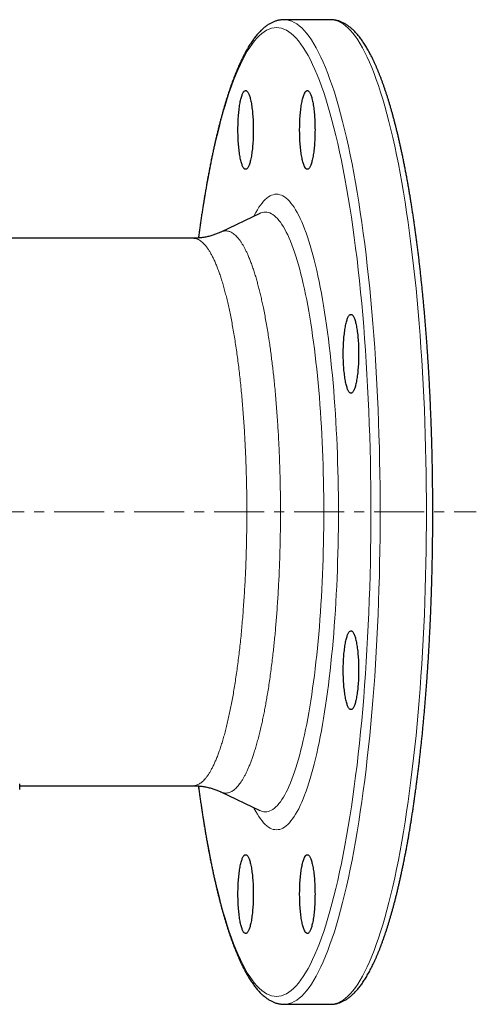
# Model space of a CAD drawing. Header units: millimetres. Extents: x 121 to 730, y 14 to 565.
# Tile 2 of 4: x 274 to 390, y 14 to 264. Entities that reach past the tile are written whole.
import ezdxf

# ---------------------------------------------------------------- set-up
doc = ezdxf.new("R2010")
doc.units = ezdxf.units.MM
doc.linetypes.add('CENTERX2', pattern=[20.32, 12.7, -2.54, 2.54, -2.54])
doc.layers.add('FORMAT', color=7, linetype='Continuous')

msp = doc.modelspace()

# ---------------------------------------------------------------- linework, layer by layer
at = {"color": 7, "linetype": 'Continuous', "lineweight": 25}
for p, q in [((353.34, 263.55), (341.57, 263.55)), ((335.4, 214.37), (325.43, 209.62)), ((318.43, 208.05), (178.96, 208.05)), ((318.43, 208.05), (318.43, 208.05)), ((325.43, 209.61), (325.43, 209.61)), ((274.33, 68.05), (274.33, 69.56)), ((274.33, 69.05), (318.43, 69.05)), ((325.43, 67.48), (335.4, 62.72)), ((341.57, 13.55), (353.34, 13.55))]:
    msp.add_line(p, q, dxfattribs=at)
at = {"color": 8, "linetype": 'Continuous', "lineweight": 18, "flags": 128}
for points in [[(341.57, 263.55), (342.21, 263.51), (342.84, 263.38), (343.48, 263.16), (344.12, 262.86), (344.75, 262.48), (345.38, 262.01), (346.01, 261.46), (346.64, 260.82), (347.26, 260.09), (347.88, 259.29), (348.49, 258.4), (349.1, 257.43), (349.71, 256.38), (350.31, 255.25), (350.9, 254.03), (351.49, 252.74), (352.07, 251.37), (352.64, 249.92), (353.2, 248.4), (353.76, 246.8), (354.31, 245.13), (354.85, 243.38), (355.38, 241.56), (355.9, 239.68), (356.41, 237.72), (356.91, 235.69), (357.41, 233.6), (357.89, 231.44), (358.35, 229.22), (358.81, 226.94), (359.26, 224.59), (359.69, 222.19), (360.11, 219.73), (360.52, 217.21), (360.91, 214.64), (361.3, 212.02), (361.66, 209.35), (362.02, 206.63), (362.36, 203.86), (362.69, 201.05), (363, 198.19), (363.3, 195.3), (363.58, 192.36), (363.85, 189.39), (364.1, 186.38), (364.33, 183.34), (364.56, 180.27), (364.76, 177.18), (364.95, 174.05), (365.12, 170.9), (365.28, 167.73), (365.42, 164.54), (365.55, 161.33), (365.65, 158.1), (365.75, 154.86), (365.82, 151.61), (365.88, 148.36), (365.92, 145.09), (365.95, 141.82), (365.95, 138.55)], [(353.34, 13.55), (353.98, 13.59), (354.61, 13.72), (355.25, 13.93), (355.89, 14.23), (356.52, 14.62), (357.15, 15.09), (357.78, 15.64), (358.41, 16.28), (359.03, 17), (359.65, 17.81), (360.26, 18.7), (360.87, 19.67), (361.48, 20.72), (362.08, 21.85), (362.67, 23.06), (363.26, 24.36), (363.84, 25.73), (364.41, 27.17), (364.97, 28.7), (365.53, 30.3), (366.08, 31.97), (366.62, 33.71), (367.15, 35.53), (367.67, 37.42), (368.18, 39.38), (368.68, 41.41), (369.17, 43.5), (369.65, 45.66), (370.12, 47.88), (370.58, 50.16), (371.03, 52.5), (371.46, 54.91), (371.88, 57.37), (372.29, 59.88), (372.68, 62.45), (373.07, 65.08), (373.43, 67.75), (373.79, 70.47), (374.13, 73.24), (374.46, 76.05), (374.77, 78.9), (375.07, 81.8), (375.35, 84.73), (375.61, 87.71), (375.87, 90.71), (376.1, 93.75), (376.32, 96.82), (376.53, 99.92), (376.72, 103.05), (376.89, 106.2), (377.05, 109.37), (377.19, 112.56), (377.31, 115.77), (377.42, 118.99), (377.51, 122.23), (377.59, 125.48), (377.65, 128.74), (377.69, 132.01), (377.71, 135.28), (377.72, 138.55), (377.71, 141.82), (377.69, 145.09), (377.65, 148.36), (377.59, 151.61), (377.51, 154.86), (377.42, 158.1), (377.31, 161.33), (377.19, 164.54), (377.05, 167.73), (376.89, 170.9), (376.72, 174.05), (376.53, 177.18), (376.32, 180.27), (376.1, 183.34), (375.87, 186.38), (375.61, 189.39), (375.35, 192.36), (375.07, 195.3), (374.77, 198.19), (374.46, 201.05), (374.13, 203.86), (373.79, 206.63), (373.43, 209.35), (373.07, 212.02), (372.68, 214.64), (372.29, 217.21), (371.88, 219.73), (371.46, 222.19), (371.03, 224.59), (370.58, 226.94), (370.12, 229.22), (369.65, 231.44), (369.17, 233.6), (368.68, 235.69), (368.18, 237.72), (367.67, 239.68), (367.15, 241.56), (366.62, 243.38), (366.08, 245.13), (365.53, 246.8), (364.97, 248.4), (364.41, 249.92), (363.84, 251.37), (363.26, 252.74), (362.67, 254.03), (362.08, 255.25), (361.48, 256.38), (360.87, 257.43), (360.26, 258.4), (359.65, 259.29), (359.03, 260.09), (358.41, 260.82), (357.78, 261.46), (357.15, 262.01), (356.52, 262.48), (355.89, 262.86), (355.25, 263.16), (354.61, 263.38), (353.98, 263.51), (353.34, 263.55)], [(363.6, 138.55), (363.59, 141.77), (363.57, 144.99), (363.53, 148.2), (363.47, 151.41), (363.4, 154.6), (363.31, 157.79), (363.2, 160.96), (363.08, 164.12), (362.94, 167.26), (362.78, 170.38), (362.61, 173.48), (362.43, 176.56), (362.23, 179.61), (362.01, 182.63), (361.78, 185.62), (361.53, 188.58), (361.26, 191.5), (360.99, 194.39), (360.69, 197.24), (360.39, 200.05), (360.07, 202.82), (359.73, 205.54), (359.38, 208.22), (359.02, 210.85), (358.64, 213.43), (358.25, 215.95), (357.85, 218.43), (357.44, 220.85), (357.01, 223.22), (356.57, 225.52), (356.12, 227.77), (355.66, 229.96), (355.19, 232.08), (354.71, 234.14), (354.21, 236.13), (353.71, 238.06), (353.2, 239.92), (352.68, 241.7), (352.14, 243.42), (351.6, 245.07), (351.06, 246.64), (350.5, 248.14), (349.94, 249.57), (349.37, 250.91), (348.79, 252.19), (348.21, 253.38), (347.62, 254.49), (347.02, 255.53), (346.42, 256.48), (345.82, 257.36), (345.21, 258.15), (344.6, 258.86), (343.98, 259.49), (343.36, 260.03), (342.74, 260.5), (342.11, 260.87), (341.49, 261.17), (340.86, 261.38), (340.23, 261.51), (339.61, 261.55), (338.98, 261.51), (338.35, 261.38), (337.72, 261.17), (337.1, 260.87), (336.47, 260.5), (335.85, 260.03), (335.23, 259.49), (334.62, 258.86), (334, 258.15), (333.4, 257.36), (332.79, 256.48), (332.19, 255.53), (331.6, 254.49), (331.01, 253.38), (330.42, 252.19), (329.85, 250.91), (329.28, 249.57), (328.71, 248.14), (328.16, 246.64), (327.61, 245.07), (327.07, 243.42), (326.54, 241.7), (326.01, 239.92), (325.5, 238.06), (325, 236.13), (324.5, 234.14), (324.02, 232.08), (323.55, 229.96), (323.09, 227.77), (322.64, 225.52), (322.2, 223.22), (321.77, 220.85), (321.36, 218.43), (320.96, 215.95), (320.57, 213.43), (320.19, 210.85), (319.83, 208.22), (319.82, 208.12)], [(333.84, 213.63), (333.96, 213.87), (334.35, 214.61), (334.74, 215.28), (335.14, 215.91), (335.53, 216.48), (335.93, 217), (336.33, 217.47), (336.74, 217.88), (337.14, 218.24), (337.55, 218.54), (337.96, 218.79), (338.37, 218.98), (338.78, 219.12), (339.19, 219.21), (339.61, 219.23), (340.02, 219.21), (340.43, 219.12), (340.84, 218.98), (341.25, 218.79), (341.66, 218.54), (342.07, 218.24), (342.47, 217.88), (342.88, 217.47), (343.28, 217), (343.68, 216.48), (344.08, 215.91), (344.47, 215.28), (344.86, 214.61), (345.25, 213.87), (345.63, 213.09), (346.01, 212.26), (346.38, 211.37), (346.75, 210.44), (347.12, 209.46), (347.48, 208.42), (347.83, 207.34), (348.18, 206.22), (348.52, 205.04), (348.86, 203.82), (349.19, 202.56), (349.51, 201.25), (349.83, 199.9), (350.14, 198.51), (350.44, 197.08), (350.74, 195.6), (351.02, 194.09), (351.3, 192.54), (351.58, 190.95), (351.84, 189.33), (352.09, 187.67), (352.34, 185.97), (352.58, 184.25), (352.81, 182.49), (353.03, 180.71), (353.24, 178.89), (353.44, 177.05), (353.63, 175.18), (353.81, 173.28), (353.99, 171.37), (354.15, 169.43), (354.3, 167.46), (354.44, 165.48), (354.58, 163.48), (354.7, 161.46), (354.81, 159.43), (354.91, 157.38), (355, 155.32), (355.08, 153.25), (355.15, 151.17), (355.21, 149.08), (355.26, 146.98), (355.3, 144.88), (355.33, 142.77), (355.34, 140.66), (355.35, 138.55)], [(351.63, 138.55), (351.63, 140.54), (351.61, 142.53), (351.59, 144.52), (351.55, 146.51), (351.5, 148.49), (351.45, 150.46), (351.38, 152.43), (351.31, 154.38), (351.22, 156.33), (351.13, 158.26), (351.02, 160.18), (350.9, 162.08), (350.78, 163.97), (350.64, 165.84), (350.5, 167.69), (350.35, 169.52), (350.18, 171.33), (350.01, 173.12), (349.83, 174.89), (349.64, 176.63), (349.44, 178.34), (349.23, 180.02), (349.02, 181.68), (348.79, 183.31), (348.56, 184.91), (348.32, 186.47), (348.07, 188.01), (347.82, 189.51), (347.55, 190.97), (347.28, 192.4), (347, 193.79), (346.72, 195.14), (346.42, 196.46), (346.12, 197.73), (345.82, 198.97), (345.51, 200.16), (345.19, 201.31), (344.87, 202.42), (344.54, 203.48), (344.2, 204.5), (343.86, 205.47), (343.52, 206.4), (343.17, 207.28), (342.82, 208.12), (342.46, 208.91), (342.1, 209.64), (341.73, 210.33), (341.37, 210.97), (340.99, 211.57), (340.62, 212.11), (340.24, 212.6), (339.86, 213.04), (339.48, 213.43), (339.1, 213.76), (338.71, 214.05), (338.33, 214.28), (337.94, 214.47), (337.55, 214.6), (337.16, 214.68), (336.77, 214.7), (336.39, 214.68), (336, 214.6), (335.61, 214.47), (335.4, 214.37)], [(319.82, 68.99), (319.83, 68.88), (320.19, 66.25), (320.57, 63.67), (320.96, 61.14), (321.36, 58.67), (321.77, 56.25), (322.2, 53.88), (322.64, 51.57), (323.09, 49.33), (323.55, 47.14), (324.02, 45.02), (324.5, 42.96), (325, 40.97), (325.5, 39.04), (326.01, 37.18), (326.54, 35.39), (327.07, 33.67), (327.61, 32.03), (328.16, 30.45), (328.71, 28.95), (329.28, 27.53), (329.85, 26.18), (330.42, 24.91), (331.01, 23.72), (331.6, 22.6), (332.19, 21.57), (332.79, 20.61), (333.4, 19.74), (334, 18.95), (334.62, 18.24), (335.23, 17.61), (335.85, 17.06), (336.47, 16.6), (337.1, 16.22), (337.72, 15.93), (338.35, 15.72), (338.98, 15.59), (339.61, 15.55), (340.23, 15.59), (340.86, 15.72), (341.49, 15.93), (342.11, 16.22), (342.74, 16.6), (343.36, 17.06), (343.98, 17.61), (344.6, 18.24), (345.21, 18.95), (345.82, 19.74), (346.42, 20.61), (347.02, 21.57), (347.62, 22.6), (348.21, 23.72), (348.79, 24.91), (349.37, 26.18), (349.94, 27.53), (350.5, 28.95), (351.06, 30.45), (351.6, 32.03), (352.14, 33.67), (352.68, 35.39), (353.2, 37.18), (353.71, 39.04), (354.21, 40.97), (354.71, 42.96), (355.19, 45.02), (355.66, 47.14), (356.12, 49.33), (356.57, 51.57), (357.01, 53.88), (357.44, 56.25), (357.85, 58.67), (358.25, 61.14), (358.64, 63.67), (359.02, 66.25), (359.38, 68.88), (359.73, 71.56), (360.07, 74.28), (360.39, 77.05), (360.69, 79.86), (360.99, 82.71), (361.26, 85.6), (361.53, 88.52), (361.78, 91.48), (362.01, 94.47), (362.23, 97.49), (362.43, 100.54), (362.61, 103.61), (362.78, 106.71), (362.94, 109.83), (363.08, 112.98), (363.2, 116.13), (363.31, 119.31), (363.4, 122.49), (363.47, 125.69), (363.53, 128.9), (363.57, 132.11), (363.59, 135.33), (363.6, 138.55)], [(355.35, 138.55), (355.34, 136.44), (355.33, 134.33), (355.3, 132.22), (355.26, 130.11), (355.21, 128.02), (355.15, 125.93), (355.08, 123.84), (355, 121.77), (354.91, 119.71), (354.81, 117.67), (354.7, 115.63), (354.58, 113.62), (354.44, 111.62), (354.3, 109.63), (354.15, 107.67), (353.99, 105.73), (353.81, 103.81), (353.63, 101.92), (353.44, 100.05), (353.24, 98.21), (353.03, 96.39), (352.81, 94.6), (352.58, 92.85), (352.34, 91.12), (352.09, 89.43), (351.84, 87.77), (351.58, 86.15), (351.3, 84.56), (351.02, 83.01), (350.74, 81.5), (350.44, 80.02), (350.14, 78.59), (349.83, 77.19), (349.51, 75.84), (349.19, 74.54), (348.86, 73.27), (348.52, 72.05), (348.18, 70.88), (347.83, 69.75), (347.48, 68.67), (347.12, 67.64), (346.75, 66.66), (346.38, 65.72), (346.01, 64.84), (345.63, 64), (345.25, 63.22), (344.86, 62.49), (344.47, 61.81), (344.08, 61.19), (343.68, 60.61), (343.28, 60.09), (342.88, 59.63), (342.47, 59.21), (342.07, 58.86), (341.66, 58.55), (341.25, 58.3), (340.84, 58.11), (340.43, 57.97), (340.02, 57.89), (339.61, 57.86), (339.19, 57.89), (338.78, 57.97), (338.37, 58.11), (337.96, 58.3), (337.55, 58.55), (337.14, 58.86), (336.74, 59.21), (336.33, 59.63), (335.93, 60.09), (335.53, 60.61), (335.14, 61.19), (334.74, 61.81), (334.35, 62.49), (333.96, 63.22), (333.84, 63.46)], [(335.4, 62.72), (335.61, 62.63), (336, 62.5), (336.39, 62.42), (336.77, 62.39), (337.16, 62.42), (337.55, 62.5), (337.94, 62.63), (338.33, 62.81), (338.71, 63.05), (339.1, 63.33), (339.48, 63.67), (339.86, 64.06), (340.24, 64.5), (340.62, 64.99), (340.99, 65.53), (341.37, 66.12), (341.73, 66.76), (342.1, 67.45), (342.46, 68.19), (342.82, 68.98), (343.17, 69.81), (343.52, 70.69), (343.86, 71.62), (344.2, 72.6), (344.54, 73.62), (344.87, 74.68), (345.19, 75.79), (345.51, 76.94), (345.82, 78.13), (346.12, 79.37), (346.42, 80.64), (346.72, 81.96), (347, 83.31), (347.28, 84.7), (347.55, 86.13), (347.82, 87.59), (348.07, 89.09), (348.32, 90.62), (348.56, 92.19), (348.79, 93.79), (349.02, 95.41), (349.23, 97.07), (349.44, 98.76), (349.64, 100.47), (349.83, 102.21), (350.01, 103.98), (350.18, 105.76), (350.35, 107.57), (350.5, 109.41), (350.64, 111.26), (350.78, 113.13), (350.9, 115.02), (351.02, 116.92), (351.13, 118.84), (351.22, 120.77), (351.31, 122.72), (351.38, 124.67), (351.45, 126.64), (351.5, 128.61), (351.55, 130.59), (351.59, 132.57), (351.61, 134.56), (351.63, 136.55), (351.63, 138.55)], [(365.95, 138.55), (365.95, 135.28), (365.92, 132.01), (365.88, 128.74), (365.82, 125.48), (365.75, 122.23), (365.65, 118.99), (365.55, 115.77), (365.42, 112.56), (365.28, 109.37), (365.12, 106.2), (364.95, 103.05), (364.76, 99.92), (364.56, 96.82), (364.33, 93.75), (364.1, 90.71), (363.85, 87.71), (363.58, 84.73), (363.3, 81.8), (363, 78.9), (362.69, 76.05), (362.36, 73.24), (362.02, 70.47), (361.66, 67.75), (361.3, 65.08), (360.91, 62.45), (360.52, 59.88), (360.11, 57.37), (359.69, 54.91), (359.26, 52.5), (358.81, 50.16), (358.35, 47.88), (357.89, 45.66), (357.41, 43.5), (356.91, 41.41), (356.41, 39.38), (355.9, 37.42), (355.38, 35.53), (354.85, 33.71), (354.31, 31.97), (353.76, 30.3), (353.2, 28.7), (352.64, 27.17), (352.07, 25.73), (351.49, 24.36), (350.9, 23.06), (350.31, 21.85), (349.71, 20.72), (349.1, 19.67), (348.49, 18.7), (347.88, 17.81), (347.26, 17), (346.64, 16.28), (346.01, 15.64), (345.38, 15.09), (344.75, 14.62), (344.12, 14.23), (343.48, 13.93), (342.84, 13.72), (342.21, 13.59), (341.57, 13.55), (341.57, 13.55)]]:
    msp.add_lwpolyline(points, dxfattribs=at)
at = {"color": 7, "linetype": 'Continuous', "lineweight": 25, "flags": 128}
for points in [[(333.72, 235.56), (333.72, 235.1), (333.71, 234.64), (333.7, 234.18), (333.69, 233.73), (333.67, 233.28), (333.64, 232.84), (333.62, 232.4), (333.59, 231.97), (333.55, 231.54), (333.52, 231.13), (333.47, 230.72), (333.43, 230.33), (333.38, 229.94), (333.33, 229.57), (333.27, 229.21), (333.22, 228.86), (333.15, 228.53), (333.09, 228.21), (333.02, 227.9), (332.95, 227.62), (332.88, 227.35), (332.81, 227.09), (332.73, 226.86), (332.65, 226.64), (332.57, 226.44), (332.49, 226.26), (332.4, 226.1), (332.32, 225.96), (332.23, 225.84), (332.14, 225.75), (332.06, 225.67), (331.97, 225.61), (331.88, 225.57), (331.79, 225.56), (331.7, 225.56), (331.61, 225.59), (331.52, 225.64), (331.43, 225.7), (331.35, 225.79), (331.26, 225.9), (331.17, 226.03), (331.09, 226.18), (331, 226.35), (330.92, 226.54), (330.84, 226.75), (330.77, 226.97), (330.69, 227.22), (330.62, 227.48), (330.55, 227.76), (330.48, 228.05), (330.41, 228.36), (330.35, 228.69), (330.29, 229.03), (330.23, 229.39), (330.18, 229.75), (330.13, 230.13), (330.08, 230.52), (330.04, 230.92), (330, 231.34), (329.96, 231.76), (329.93, 232.18), (329.9, 232.62), (329.88, 233.06), (329.86, 233.51), (329.84, 233.96), (329.83, 234.41), (329.82, 234.87), (329.82, 235.33), (329.82, 235.78), (329.82, 236.24), (329.83, 236.7), (329.84, 237.15), (329.86, 237.6), (329.88, 238.05), (329.9, 238.49), (329.93, 238.93), (329.96, 239.36), (330, 239.78), (330.04, 240.19), (330.08, 240.59), (330.13, 240.98), (330.18, 241.36), (330.23, 241.73), (330.29, 242.08), (330.35, 242.42), (330.41, 242.75), (330.48, 243.06), (330.55, 243.35), (330.62, 243.63), (330.69, 243.89), (330.77, 244.14), (330.84, 244.36), (330.92, 244.57), (331, 244.76), (331.09, 244.93), (331.17, 245.08), (331.26, 245.21), (331.35, 245.32), (331.43, 245.41), (331.52, 245.48), (331.61, 245.52), (331.7, 245.55), (331.79, 245.56), (331.88, 245.54), (331.97, 245.5), (332.06, 245.44), (332.14, 245.37), (332.23, 245.27), (332.32, 245.15), (332.4, 245.01), (332.49, 244.85), (332.57, 244.67), (332.65, 244.47), (332.73, 244.25), (332.81, 244.02), (332.88, 243.77), (332.95, 243.5), (333.02, 243.21), (333.09, 242.9), (333.15, 242.59), (333.22, 242.25), (333.27, 241.91), (333.33, 241.54), (333.38, 241.17), (333.43, 240.79), (333.47, 240.39), (333.52, 239.98), (333.55, 239.57), (333.59, 239.14), (333.62, 238.71), (333.64, 238.27), (333.67, 237.83), (333.69, 237.38), (333.7, 236.93), (333.71, 236.47), (333.72, 236.01), (333.72, 235.56)], [(349.4, 235.56), (349.39, 235.1), (349.39, 234.64), (349.38, 234.18), (349.36, 233.73), (349.34, 233.28), (349.32, 232.84), (349.3, 232.4), (349.27, 231.97), (349.23, 231.54), (349.19, 231.13), (349.15, 230.72), (349.11, 230.33), (349.06, 229.94), (349.01, 229.57), (348.95, 229.21), (348.89, 228.86), (348.83, 228.53), (348.77, 228.21), (348.7, 227.9), (348.63, 227.62), (348.56, 227.35), (348.48, 227.09), (348.41, 226.86), (348.33, 226.64), (348.25, 226.44), (348.17, 226.26), (348.08, 226.1), (348, 225.96), (347.91, 225.84), (347.82, 225.75), (347.73, 225.67), (347.65, 225.61), (347.56, 225.57), (347.47, 225.56), (347.38, 225.56), (347.29, 225.59), (347.2, 225.64), (347.11, 225.7), (347.02, 225.79), (346.94, 225.9), (346.85, 226.03), (346.77, 226.18), (346.68, 226.35), (346.6, 226.54), (346.52, 226.75), (346.44, 226.97), (346.37, 227.22), (346.29, 227.48), (346.22, 227.76), (346.16, 228.05), (346.09, 228.36), (346.03, 228.69), (345.97, 229.03), (345.91, 229.39), (345.86, 229.75), (345.81, 230.13), (345.76, 230.52), (345.72, 230.92), (345.68, 231.34), (345.64, 231.76), (345.61, 232.18), (345.58, 232.62), (345.56, 233.06), (345.54, 233.51), (345.52, 233.96), (345.51, 234.41), (345.5, 234.87), (345.49, 235.33), (345.49, 235.78), (345.5, 236.24), (345.51, 236.7), (345.52, 237.15), (345.54, 237.6), (345.56, 238.05), (345.58, 238.49), (345.61, 238.93), (345.64, 239.36), (345.68, 239.78), (345.72, 240.19), (345.76, 240.59), (345.81, 240.98), (345.86, 241.36), (345.91, 241.73), (345.97, 242.08), (346.03, 242.42), (346.09, 242.75), (346.16, 243.06), (346.22, 243.35), (346.29, 243.63), (346.37, 243.89), (346.44, 244.14), (346.52, 244.36), (346.6, 244.57), (346.68, 244.76), (346.77, 244.93), (346.85, 245.08), (346.94, 245.21), (347.02, 245.32), (347.11, 245.41), (347.2, 245.48), (347.29, 245.52), (347.38, 245.55), (347.47, 245.56), (347.56, 245.54), (347.65, 245.5), (347.73, 245.44), (347.82, 245.37), (347.91, 245.27), (348, 245.15), (348.08, 245.01), (348.17, 244.85), (348.25, 244.67), (348.33, 244.47), (348.41, 244.25), (348.48, 244.02), (348.56, 243.77), (348.63, 243.5), (348.7, 243.21), (348.77, 242.9), (348.83, 242.59), (348.89, 242.25), (348.95, 241.91), (349.01, 241.54), (349.06, 241.17), (349.11, 240.79), (349.15, 240.39), (349.19, 239.98), (349.23, 239.57), (349.27, 239.14), (349.3, 238.71), (349.32, 238.27), (349.34, 237.83), (349.36, 237.38), (349.38, 236.93), (349.39, 236.47), (349.39, 236.01), (349.4, 235.56)], [(360.48, 178.73), (360.48, 178.27), (360.47, 177.81), (360.46, 177.36), (360.45, 176.91), (360.43, 176.46), (360.41, 176.01), (360.38, 175.57), (360.35, 175.14), (360.32, 174.72), (360.28, 174.3), (360.24, 173.9), (360.19, 173.5), (360.15, 173.11), (360.09, 172.74), (360.04, 172.38), (359.98, 172.03), (359.92, 171.7), (359.85, 171.38), (359.79, 171.08), (359.72, 170.79), (359.65, 170.52), (359.57, 170.27), (359.49, 170.03), (359.41, 169.81), (359.33, 169.62), (359.25, 169.44), (359.17, 169.28), (359.08, 169.14), (359, 169.02), (358.91, 168.92), (358.82, 168.84), (358.73, 168.78), (358.64, 168.75), (358.55, 168.73), (358.46, 168.74), (358.37, 168.76), (358.29, 168.81), (358.2, 168.88), (358.11, 168.97), (358.02, 169.08), (357.94, 169.21), (357.85, 169.36), (357.77, 169.52), (357.69, 169.71), (357.61, 169.92), (357.53, 170.15), (357.45, 170.39), (357.38, 170.65), (357.31, 170.93), (357.24, 171.23), (357.18, 171.54), (357.11, 171.86), (357.05, 172.21), (357, 172.56), (356.94, 172.93), (356.89, 173.31), (356.85, 173.7), (356.8, 174.1), (356.76, 174.51), (356.73, 174.93), (356.69, 175.36), (356.67, 175.79), (356.64, 176.23), (356.62, 176.68), (356.61, 177.13), (356.59, 177.59), (356.58, 178.04), (356.58, 178.5), (356.58, 178.96), (356.58, 179.42), (356.59, 179.87), (356.61, 180.33), (356.62, 180.78), (356.64, 181.23), (356.67, 181.67), (356.69, 182.1), (356.73, 182.53), (356.76, 182.95), (356.8, 183.36), (356.85, 183.76), (356.89, 184.15), (356.94, 184.53), (357, 184.9), (357.05, 185.26), (357.11, 185.6), (357.18, 185.92), (357.24, 186.23), (357.31, 186.53), (357.38, 186.81), (357.45, 187.07), (357.53, 187.31), (357.61, 187.54), (357.69, 187.75), (357.77, 187.94), (357.85, 188.11), (357.94, 188.25), (358.02, 188.38), (358.11, 188.49), (358.2, 188.58), (358.29, 188.65), (358.37, 188.7), (358.46, 188.72), (358.55, 188.73), (358.64, 188.71), (358.73, 188.68), (358.82, 188.62), (358.91, 188.54), (359, 188.44), (359.08, 188.32), (359.17, 188.18), (359.25, 188.02), (359.33, 187.84), (359.41, 187.65), (359.49, 187.43), (359.57, 187.19), (359.65, 186.94), (359.72, 186.67), (359.79, 186.38), (359.85, 186.08), (359.92, 185.76), (359.98, 185.43), (360.04, 185.08), (360.09, 184.72), (360.15, 184.35), (360.19, 183.96), (360.24, 183.56), (360.28, 183.16), (360.32, 182.74), (360.35, 182.32), (360.38, 181.89), (360.41, 181.45), (360.43, 181), (360.45, 180.55), (360.46, 180.1), (360.47, 179.65), (360.48, 179.19), (360.48, 178.73)], [(360.48, 98.37), (360.48, 97.91), (360.47, 97.45), (360.46, 97), (360.45, 96.54), (360.43, 96.09), (360.41, 95.65), (360.38, 95.21), (360.35, 94.78), (360.32, 94.36), (360.28, 93.94), (360.24, 93.53), (360.19, 93.14), (360.15, 92.75), (360.09, 92.38), (360.04, 92.02), (359.98, 91.67), (359.92, 91.34), (359.85, 91.02), (359.79, 90.71), (359.72, 90.43), (359.65, 90.16), (359.57, 89.9), (359.49, 89.67), (359.41, 89.45), (359.33, 89.25), (359.25, 89.07), (359.17, 88.91), (359.08, 88.77), (359, 88.66), (358.91, 88.56), (358.82, 88.48), (358.73, 88.42), (358.64, 88.38), (358.55, 88.37), (358.46, 88.37), (358.37, 88.4), (358.29, 88.45), (358.2, 88.51), (358.11, 88.6), (358.02, 88.71), (357.94, 88.84), (357.85, 88.99), (357.77, 89.16), (357.69, 89.35), (357.61, 89.56), (357.53, 89.78), (357.45, 90.03), (357.38, 90.29), (357.31, 90.57), (357.24, 90.86), (357.18, 91.17), (357.11, 91.5), (357.05, 91.84), (357, 92.2), (356.94, 92.56), (356.89, 92.94), (356.85, 93.33), (356.8, 93.73), (356.76, 94.15), (356.73, 94.57), (356.69, 94.99), (356.67, 95.43), (356.64, 95.87), (356.62, 96.32), (356.61, 96.77), (356.59, 97.22), (356.58, 97.68), (356.58, 98.14), (356.58, 98.6), (356.58, 99.05), (356.59, 99.51), (356.61, 99.96), (356.62, 100.42), (356.64, 100.86), (356.67, 101.3), (356.69, 101.74), (356.73, 102.17), (356.76, 102.59), (356.8, 103), (356.85, 103.4), (356.89, 103.79), (356.94, 104.17), (357, 104.54), (357.05, 104.89), (357.11, 105.23), (357.18, 105.56), (357.24, 105.87), (357.31, 106.16), (357.38, 106.44), (357.45, 106.71), (357.53, 106.95), (357.61, 107.18), (357.69, 107.38), (357.77, 107.57), (357.85, 107.74), (357.94, 107.89), (358.02, 108.02), (358.11, 108.13), (358.2, 108.22), (358.29, 108.29), (358.37, 108.33), (358.46, 108.36), (358.55, 108.37), (358.64, 108.35), (358.73, 108.31), (358.82, 108.26), (358.91, 108.18), (359, 108.08), (359.08, 107.96), (359.17, 107.82), (359.25, 107.66), (359.33, 107.48), (359.41, 107.28), (359.49, 107.06), (359.57, 106.83), (359.65, 106.58), (359.72, 106.31), (359.79, 106.02), (359.85, 105.72), (359.92, 105.4), (359.98, 105.06), (360.04, 104.72), (360.09, 104.36), (360.15, 103.98), (360.19, 103.6), (360.24, 103.2), (360.28, 102.79), (360.32, 102.38), (360.35, 101.95), (360.38, 101.52), (360.41, 101.08), (360.43, 100.64), (360.45, 100.19), (360.46, 99.74), (360.47, 99.28), (360.48, 98.83), (360.48, 98.37)], [(333.72, 41.54), (333.72, 41.08), (333.71, 40.63), (333.7, 40.17), (333.69, 39.72), (333.67, 39.27), (333.64, 38.82), (333.62, 38.39), (333.59, 37.95), (333.55, 37.53), (333.52, 37.11), (333.47, 36.71), (333.43, 36.31), (333.38, 35.93), (333.33, 35.55), (333.27, 35.19), (333.22, 34.84), (333.15, 34.51), (333.09, 34.19), (333.02, 33.89), (332.95, 33.6), (332.88, 33.33), (332.81, 33.08), (332.73, 32.84), (332.65, 32.63), (332.57, 32.43), (332.49, 32.25), (332.4, 32.09), (332.32, 31.95), (332.23, 31.83), (332.14, 31.73), (332.06, 31.65), (331.97, 31.59), (331.88, 31.56), (331.79, 31.54), (331.7, 31.55), (331.61, 31.57), (331.52, 31.62), (331.43, 31.69), (331.35, 31.78), (331.26, 31.89), (331.17, 32.02), (331.09, 32.17), (331, 32.34), (330.92, 32.52), (330.84, 32.73), (330.77, 32.96), (330.69, 33.2), (330.62, 33.46), (330.55, 33.74), (330.48, 34.04), (330.41, 34.35), (330.35, 34.68), (330.29, 35.02), (330.23, 35.37), (330.18, 35.74), (330.13, 36.12), (330.08, 36.51), (330.04, 36.91), (330, 37.32), (329.96, 37.74), (329.93, 38.17), (329.9, 38.6), (329.88, 39.05), (329.86, 39.49), (329.84, 39.94), (329.83, 40.4), (329.82, 40.85), (329.82, 41.31), (329.82, 41.77), (329.82, 42.23), (329.83, 42.69), (329.84, 43.14), (329.86, 43.59), (329.88, 44.04), (329.9, 44.48), (329.93, 44.91), (329.96, 45.34), (330, 45.76), (330.04, 46.17), (330.08, 46.57), (330.13, 46.96), (330.18, 47.34), (330.23, 47.71), (330.29, 48.07), (330.35, 48.41), (330.41, 48.73), (330.48, 49.04), (330.55, 49.34), (330.62, 49.62), (330.69, 49.88), (330.77, 50.12), (330.84, 50.35), (330.92, 50.56), (331, 50.75), (331.09, 50.92), (331.17, 51.07), (331.26, 51.2), (331.35, 51.3), (331.43, 51.39), (331.52, 51.46), (331.61, 51.51), (331.7, 51.54), (331.79, 51.54), (331.88, 51.52), (331.97, 51.49), (332.06, 51.43), (332.14, 51.35), (332.23, 51.25), (332.32, 51.13), (332.4, 50.99), (332.49, 50.83), (332.57, 50.65), (332.65, 50.46), (332.73, 50.24), (332.81, 50), (332.88, 49.75), (332.95, 49.48), (333.02, 49.19), (333.09, 48.89), (333.15, 48.57), (333.22, 48.24), (333.27, 47.89), (333.33, 47.53), (333.38, 47.16), (333.43, 46.77), (333.47, 46.37), (333.52, 45.97), (333.55, 45.55), (333.59, 45.13), (333.62, 44.7), (333.64, 44.26), (333.67, 43.81), (333.69, 43.37), (333.7, 42.91), (333.71, 42.46), (333.72, 42), (333.72, 41.54)], [(349.4, 41.54), (349.39, 41.08), (349.39, 40.63), (349.38, 40.17), (349.36, 39.72), (349.34, 39.27), (349.32, 38.82), (349.3, 38.39), (349.27, 37.95), (349.23, 37.53), (349.19, 37.11), (349.15, 36.71), (349.11, 36.31), (349.06, 35.93), (349.01, 35.55), (348.95, 35.19), (348.89, 34.84), (348.83, 34.51), (348.77, 34.19), (348.7, 33.89), (348.63, 33.6), (348.56, 33.33), (348.48, 33.08), (348.41, 32.84), (348.33, 32.63), (348.25, 32.43), (348.17, 32.25), (348.08, 32.09), (348, 31.95), (347.91, 31.83), (347.82, 31.73), (347.73, 31.65), (347.65, 31.59), (347.56, 31.56), (347.47, 31.54), (347.38, 31.55), (347.29, 31.57), (347.2, 31.62), (347.11, 31.69), (347.02, 31.78), (346.94, 31.89), (346.85, 32.02), (346.77, 32.17), (346.68, 32.34), (346.6, 32.52), (346.52, 32.73), (346.44, 32.96), (346.37, 33.2), (346.29, 33.46), (346.22, 33.74), (346.16, 34.04), (346.09, 34.35), (346.03, 34.68), (345.97, 35.02), (345.91, 35.37), (345.86, 35.74), (345.81, 36.12), (345.76, 36.51), (345.72, 36.91), (345.68, 37.32), (345.64, 37.74), (345.61, 38.17), (345.58, 38.6), (345.56, 39.05), (345.54, 39.49), (345.52, 39.94), (345.51, 40.4), (345.5, 40.85), (345.49, 41.31), (345.49, 41.77), (345.5, 42.23), (345.51, 42.69), (345.52, 43.14), (345.54, 43.59), (345.56, 44.04), (345.58, 44.48), (345.61, 44.91), (345.64, 45.34), (345.68, 45.76), (345.72, 46.17), (345.76, 46.57), (345.81, 46.96), (345.86, 47.34), (345.91, 47.71), (345.97, 48.07), (346.03, 48.41), (346.09, 48.73), (346.16, 49.04), (346.22, 49.34), (346.29, 49.62), (346.37, 49.88), (346.44, 50.12), (346.52, 50.35), (346.6, 50.56), (346.68, 50.75), (346.77, 50.92), (346.85, 51.07), (346.94, 51.2), (347.02, 51.3), (347.11, 51.39), (347.2, 51.46), (347.29, 51.51), (347.38, 51.54), (347.47, 51.54), (347.56, 51.52), (347.65, 51.49), (347.73, 51.43), (347.82, 51.35), (347.91, 51.25), (348, 51.13), (348.08, 50.99), (348.17, 50.83), (348.25, 50.65), (348.33, 50.46), (348.41, 50.24), (348.48, 50), (348.56, 49.75), (348.63, 49.48), (348.7, 49.19), (348.77, 48.89), (348.83, 48.57), (348.89, 48.24), (348.95, 47.89), (349.01, 47.53), (349.06, 47.16), (349.11, 46.77), (349.15, 46.37), (349.19, 45.97), (349.23, 45.55), (349.27, 45.13), (349.3, 44.7), (349.32, 44.26), (349.34, 43.81), (349.36, 43.37), (349.38, 42.91), (349.39, 42.46), (349.39, 42), (349.4, 41.54)]]:
    msp.add_lwpolyline(points, dxfattribs=at)
at = {"color": 7, "linetype": 'Continuous', "lineweight": 25}
for points, knots in [([(341.57, 263.55), (341.57, 263.55), (341.45, 263.55), (341.21, 263.54), (340.85, 263.51), (340.5, 263.47), (340.15, 263.4), (339.8, 263.32), (339.45, 263.21), (339.1, 263.09), (338.75, 262.95), (338.4, 262.79), (338.05, 262.61), (337.7, 262.41), (337.36, 262.18), (337.01, 261.94), (336.67, 261.68), (336.32, 261.4), (335.98, 261.09), (335.64, 260.77), (335.3, 260.42), (334.96, 260.06), (334.63, 259.67), (334.29, 259.27), (333.97, 258.84), (333.64, 258.4), (333.32, 257.94), (333, 257.46), (332.69, 256.97), (332.37, 256.45), (332.07, 255.93), (331.76, 255.38), (331.46, 254.81), (331.16, 254.23), (330.86, 253.64), (330.57, 253.02), (330.28, 252.4), (329.99, 251.75), (329.7, 251.09), (329.42, 250.41), (329.14, 249.72), (328.86, 249.01), (328.59, 248.28), (328.31, 247.54), (328.04, 246.78), (327.77, 246.01), (327.51, 245.22), (327.25, 244.41), (326.98, 243.59), (326.73, 242.76), (326.47, 241.91), (326.22, 241.04), (325.97, 240.16), (325.72, 239.27), (325.47, 238.36), (325.23, 237.43), (324.99, 236.5), (324.75, 235.54), (324.51, 234.57), (324.28, 233.59), (324.05, 232.6), (323.82, 231.59), (323.6, 230.56), (323.37, 229.53), (323.15, 228.48), (322.93, 227.41), (322.72, 226.34), (322.51, 225.24), (322.3, 224.14), (322.09, 223.03), (321.89, 221.9), (321.69, 220.76), (321.49, 219.6), (321.29, 218.44), (321.1, 217.26), (320.91, 216.07), (320.73, 214.87), (320.54, 213.66), (320.36, 212.44), (320.18, 211.21), (320.01, 209.96), (319.87, 208.93), (319.79, 208.31), (319.76, 208.11)], [0, 0, 0, 0, 0.000264, 0.01103, 0.021795, 0.032582, 0.043416, 0.054324, 0.065329, 0.076453, 0.087716, 0.099137, 0.110729, 0.122501, 0.134459, 0.146602, 0.158923, 0.171413, 0.184054, 0.196829, 0.209715, 0.222693, 0.23574, 0.248838, 0.26197, 0.275122, 0.288282, 0.301441, 0.31459, 0.327726, 0.340845, 0.353946, 0.367027, 0.380087, 0.393128, 0.406147, 0.419148, 0.432129, 0.445092, 0.458038, 0.470967, 0.483881, 0.49678, 0.509664, 0.522536, 0.535395, 0.548243, 0.56108, 0.573906, 0.586723, 0.599531, 0.61233, 0.625121, 0.637905, 0.650681, 0.663451, 0.676214, 0.688972, 0.701723, 0.71447, 0.727212, 0.739948, 0.752681, 0.765409, 0.778133, 0.790854, 0.803571, 0.816284, 0.828995, 0.841702, 0.854406, 0.867108, 0.879807, 0.892504, 0.905198, 0.91789, 0.93058, 0.943268, 0.955954, 0.968638, 0.98132, 0.994001, 1, 1, 1, 1]), ([(353.34, 13.55), (353.34, 13.55), (353.46, 13.55), (353.7, 13.56), (354.05, 13.58), (354.4, 13.63), (354.76, 13.7), (355.11, 13.78), (355.46, 13.88), (355.81, 14.01), (356.16, 14.15), (356.5, 14.31), (356.85, 14.49), (357.2, 14.69), (357.55, 14.91), (357.89, 15.15), (358.24, 15.42), (358.58, 15.7), (358.93, 16), (359.27, 16.33), (359.61, 16.67), (359.94, 17.04), (360.28, 17.43), (360.61, 17.83), (360.94, 18.25), (361.26, 18.7), (361.59, 19.16), (361.9, 19.63), (362.22, 20.13), (362.53, 20.64), (362.84, 21.17), (363.14, 21.72), (363.45, 22.28), (363.75, 22.86), (364.04, 23.46), (364.34, 24.07), (364.63, 24.7), (364.92, 25.35), (365.2, 26.01), (365.49, 26.69), (365.77, 27.38), (366.04, 28.09), (366.32, 28.82), (366.59, 29.56), (366.86, 30.32), (367.13, 31.09), (367.4, 31.88), (367.66, 32.68), (367.92, 33.5), (368.18, 34.34), (368.43, 35.19), (368.69, 36.05), (368.94, 36.93), (369.19, 37.83), (369.43, 38.74), (369.68, 39.66), (369.92, 40.6), (370.16, 41.55), (370.39, 42.52), (370.62, 43.5), (370.86, 44.5), (371.08, 45.51), (371.31, 46.53), (371.53, 47.57), (371.75, 48.62), (371.97, 49.68), (372.18, 50.76), (372.4, 51.85), (372.61, 52.95), (372.81, 54.07), (373.02, 55.2), (373.22, 56.34), (373.42, 57.49), (373.61, 58.66), (373.8, 59.83), (373.99, 61.02), (374.18, 62.22), (374.36, 63.43), (374.54, 64.66), (374.72, 65.89), (374.89, 67.14), (375.07, 68.39), (375.23, 69.66), (375.4, 70.93), (375.56, 72.22), (375.72, 73.52), (375.88, 74.82), (376.03, 76.14), (376.18, 77.46), (376.32, 78.8), (376.47, 80.14), (376.61, 81.49), (376.74, 82.85), (376.88, 84.22), (377, 85.6), (377.13, 86.98), (377.25, 88.37), (377.37, 89.77), (377.49, 91.18), (377.6, 92.6), (377.71, 94.02), (377.82, 95.44), (377.92, 96.88), (378.02, 98.32), (378.11, 99.77), (378.21, 101.22), (378.29, 102.68), (378.38, 104.14), (378.46, 105.61), (378.54, 107.08), (378.61, 108.56), (378.68, 110.05), (378.75, 111.53), (378.81, 113.02), (378.87, 114.52), (378.93, 116.02), (378.98, 117.52), (379.03, 119.03), (379.08, 120.54), (379.12, 122.05), (379.16, 123.56), (379.19, 125.08), (379.22, 126.59), (379.25, 128.11), (379.27, 129.63), (379.29, 131.16), (379.31, 132.68), (379.32, 134.21), (379.33, 135.73), (379.33, 137.26), (379.33, 138.78), (379.33, 140.31), (379.33, 141.83), (379.32, 143.36), (379.3, 144.88), (379.28, 146.41), (379.26, 147.93), (379.24, 149.45), (379.21, 150.97), (379.18, 152.49), (379.14, 154), (379.11, 155.51), (379.06, 157.02), (379.02, 158.53), (378.97, 160.04), (378.91, 161.54), (378.85, 163.04), (378.79, 164.53), (378.73, 166.02), (378.66, 167.51), (378.59, 168.99), (378.51, 170.46), (378.44, 171.94), (378.35, 173.4), (378.27, 174.87), (378.18, 176.32), (378.09, 177.77), (377.99, 179.22), (377.89, 180.66), (377.79, 182.09), (377.68, 183.52), (377.57, 184.94), (377.45, 186.35), (377.34, 187.75), (377.22, 189.15), (377.09, 190.54), (376.97, 191.92), (376.83, 193.3), (376.7, 194.66), (376.56, 196.02), (376.42, 197.37), (376.28, 198.71), (376.13, 200.04), (375.98, 201.36), (375.83, 202.67), (375.67, 203.98), (375.51, 205.27), (375.35, 206.55), (375.18, 207.83), (375.01, 209.09), (374.84, 210.34), (374.67, 211.58), (374.49, 212.81), (374.31, 214.03), (374.12, 215.24), (373.94, 216.44), (373.74, 217.62), (373.55, 218.79), (373.36, 219.95), (373.16, 221.1), (372.96, 222.24), (372.75, 223.36), (372.54, 224.47), (372.33, 225.57), (372.12, 226.66), (371.9, 227.73), (371.69, 228.79), (371.47, 229.84), (371.24, 230.87), (371.02, 231.89), (370.79, 232.89), (370.56, 233.88), (370.32, 234.86), (370.09, 235.82), (369.85, 236.77), (369.6, 237.71), (369.36, 238.63), (369.11, 239.53), (368.87, 240.42), (368.61, 241.3), (368.36, 242.16), (368.1, 243), (367.85, 243.83), (367.58, 244.64), (367.32, 245.44), (367.05, 246.23), (366.79, 246.99), (366.52, 247.75), (366.24, 248.48), (365.97, 249.2), (365.69, 249.91), (365.41, 250.59), (365.13, 251.27), (364.84, 251.92), (364.55, 252.56), (364.26, 253.19), (363.97, 253.79), (363.67, 254.39), (363.37, 254.96), (363.07, 255.52), (362.76, 256.06), (362.45, 256.58), (362.14, 257.09), (361.83, 257.58), (361.51, 258.05), (361.18, 258.51), (360.86, 258.95), (360.53, 259.37), (360.19, 259.77), (359.86, 260.15), (359.52, 260.52), (359.17, 260.86), (358.82, 261.19), (358.47, 261.49), (358.12, 261.77), (357.76, 262.04), (357.41, 262.28), (357.05, 262.5), (356.69, 262.69), (356.33, 262.87), (355.97, 263.03), (355.61, 263.16), (355.25, 263.28), (354.89, 263.37), (354.53, 263.44), (354.18, 263.5), (353.82, 263.53), (353.54, 263.55), (353.38, 263.55), (353.34, 263.55)], [0, 0, 0, 0, 0.000054, 0.003393, 0.006731, 0.010076, 0.013436, 0.016819, 0.020231, 0.023681, 0.027174, 0.030716, 0.034311, 0.037961, 0.04167, 0.045435, 0.049256, 0.05313, 0.05705, 0.061012, 0.065008, 0.069032, 0.073078, 0.07714, 0.081213, 0.085291, 0.089373, 0.093453, 0.097531, 0.101605, 0.105673, 0.109736, 0.113792, 0.117843, 0.121886, 0.125924, 0.129956, 0.133981, 0.138001, 0.142016, 0.146026, 0.15003, 0.15403, 0.158026, 0.162018, 0.166006, 0.16999, 0.173971, 0.177948, 0.181923, 0.185895, 0.189864, 0.193831, 0.197795, 0.201757, 0.205717, 0.209676, 0.213632, 0.217586, 0.221539, 0.225491, 0.22944, 0.233389, 0.237336, 0.241282, 0.245227, 0.249171, 0.253113, 0.257055, 0.260996, 0.264935, 0.268874, 0.272813, 0.27675, 0.280687, 0.284623, 0.288558, 0.292493, 0.296427, 0.30036, 0.304293, 0.308226, 0.312158, 0.316089, 0.32002, 0.323951, 0.327881, 0.331811, 0.33574, 0.33967, 0.343598, 0.347527, 0.351455, 0.355383, 0.359311, 0.363238, 0.367165, 0.371092, 0.375018, 0.378945, 0.382871, 0.386797, 0.390723, 0.394648, 0.398574, 0.402499, 0.406424, 0.410349, 0.414274, 0.418199, 0.422123, 0.426048, 0.429972, 0.433896, 0.43782, 0.441745, 0.445668, 0.449592, 0.453516, 0.45744, 0.461364, 0.465287, 0.469211, 0.473134, 0.477058, 0.480981, 0.484905, 0.488828, 0.492752, 0.496675, 0.500598, 0.504522, 0.508445, 0.512369, 0.516292, 0.520216, 0.524139, 0.528062, 0.531986, 0.53591, 0.539833, 0.543757, 0.54768, 0.551604, 0.555528, 0.559452, 0.563376, 0.5673, 0.571224, 0.575148, 0.579073, 0.582997, 0.586922, 0.590846, 0.594771, 0.598696, 0.602621, 0.606547, 0.610472, 0.614398, 0.618323, 0.622249, 0.626176, 0.630102, 0.634028, 0.637955, 0.641882, 0.64581, 0.649737, 0.653665, 0.657593, 0.661522, 0.66545, 0.66938, 0.673309, 0.677239, 0.681169, 0.6851, 0.689031, 0.692962, 0.696894, 0.700826, 0.704759, 0.708693, 0.712627, 0.716561, 0.720496, 0.724432, 0.728369, 0.732306, 0.736244, 0.740183, 0.744122, 0.748063, 0.752004, 0.755946, 0.75989, 0.763834, 0.76778, 0.771726, 0.775675, 0.779624, 0.783575, 0.787527, 0.791481, 0.795437, 0.799394, 0.803353, 0.807315, 0.811278, 0.815244, 0.819212, 0.823183, 0.827156, 0.831133, 0.835112, 0.839095, 0.843081, 0.847071, 0.851065, 0.855063, 0.859065, 0.863072, 0.867085, 0.871102, 0.875125, 0.879154, 0.883189, 0.88723, 0.891277, 0.895331, 0.899391, 0.903457, 0.907529, 0.911606, 0.915688, 0.919771, 0.923855, 0.927936, 0.932009, 0.936071, 0.940116, 0.944136, 0.948127, 0.95208, 0.955989, 0.959848, 0.963651, 0.967396, 0.971081, 0.974708, 0.978277, 0.981794, 0.985264, 0.988693, 0.992088, 0.995456, 0.998807, 1, 1, 1, 1]), ([(335.45, 214.4), (335.45, 214.4), (335.45, 214.4), (335.43, 214.39), (335.41, 214.38), (335.4, 214.37)], [0, 0, 0, 0, 0.245323, 0.644505, 1, 1, 1, 1]), ([(325.43, 209.62), (325.43, 209.61), (325.29, 209.54), (325, 209.42), (324.57, 209.23), (324.12, 209.06), (323.66, 208.9), (323.17, 208.74), (322.68, 208.6), (322.17, 208.47), (321.64, 208.36), (321.11, 208.26), (320.57, 208.18), (320.02, 208.12), (319.46, 208.08), (318.93, 208.05), (318.58, 208.05), (318.42, 208.05)], [0, 0, 0, 0, 0.004004, 0.072784, 0.142187, 0.212205, 0.282815, 0.353983, 0.425665, 0.497808, 0.570352, 0.643233, 0.716385, 0.78974, 0.863232, 0.936796, 1, 1, 1, 1]), ([(318.43, 69.05), (318.5, 69.05), (318.77, 69.05), (319.22, 69.03), (319.77, 69), (320.32, 68.94), (320.87, 68.87), (321.41, 68.78), (321.94, 68.68), (322.46, 68.55), (322.97, 68.42), (323.46, 68.27), (323.94, 68.1), (324.41, 67.93), (324.86, 67.74), (325.2, 67.59), (325.38, 67.5), (325.43, 67.48)], [0, 0, 0, 0, 0.031002, 0.105048, 0.178986, 0.25278, 0.326395, 0.399796, 0.472951, 0.545823, 0.61838, 0.690588, 0.762415, 0.83383, 0.904807, 0.974588, 1, 1, 1, 1]), ([(319.76, 69), (319.8, 68.67), (319.9, 67.92), (320.06, 66.76), (320.24, 65.52), (320.42, 64.28), (320.6, 63.07), (320.78, 61.86), (320.97, 60.66), (321.16, 59.48), (321.35, 58.3), (321.55, 57.14), (321.75, 55.99), (321.95, 54.86), (322.15, 53.73), (322.36, 52.62), (322.57, 51.52), (322.78, 50.44), (323, 49.36), (323.22, 48.31), (323.44, 47.26), (323.66, 46.23), (323.89, 45.21), (324.12, 44.2), (324.35, 43.21), (324.58, 42.24), (324.82, 41.27), (325.06, 40.32), (325.3, 39.39), (325.54, 38.47), (325.79, 37.57), (326.04, 36.68), (326.29, 35.8), (326.54, 34.94), (326.8, 34.1), (327.06, 33.27), (327.32, 32.45), (327.58, 31.65), (327.85, 30.87), (328.12, 30.1), (328.39, 29.35), (328.66, 28.61), (328.94, 27.89), (329.22, 27.19), (329.5, 26.5), (329.78, 25.83), (330.06, 25.17), (330.35, 24.53), (330.64, 23.91), (330.94, 23.3), (331.23, 22.71), (331.53, 22.14), (331.84, 21.58), (332.14, 21.04), (332.45, 20.51), (332.76, 20.01), (333.08, 19.52), (333.4, 19.04), (333.72, 18.59), (334.05, 18.15), (334.38, 17.73), (334.71, 17.33), (335.05, 16.94), (335.39, 16.58), (335.73, 16.23), (336.08, 15.91), (336.43, 15.61), (336.79, 15.32), (337.14, 15.06), (337.5, 14.82), (337.86, 14.6), (338.22, 14.4), (338.58, 14.23), (338.94, 14.07), (339.3, 13.93), (339.65, 13.82), (340.01, 13.73), (340.37, 13.65), (340.73, 13.6), (341.08, 13.56), (341.36, 13.55), (341.52, 13.55), (341.57, 13.55)], [0, 0, 0, 0, 0.009903, 0.022583, 0.035264, 0.047947, 0.060631, 0.073318, 0.086006, 0.098696, 0.111388, 0.124083, 0.13678, 0.149479, 0.16218, 0.174885, 0.187592, 0.200302, 0.213016, 0.225732, 0.238452, 0.251176, 0.263904, 0.276636, 0.289372, 0.302112, 0.314858, 0.327609, 0.340365, 0.353127, 0.365895, 0.378669, 0.391451, 0.404239, 0.417036, 0.429841, 0.442654, 0.455477, 0.46831, 0.481154, 0.494009, 0.506876, 0.519755, 0.532648, 0.545555, 0.558478, 0.571416, 0.584372, 0.597345, 0.610337, 0.623349, 0.63638, 0.649432, 0.662505, 0.675598, 0.688711, 0.701843, 0.714991, 0.728152, 0.741322, 0.754491, 0.76765, 0.780786, 0.793885, 0.806927, 0.819894, 0.832763, 0.845511, 0.858117, 0.87056, 0.882825, 0.894902, 0.906787, 0.918481, 0.929992, 0.941334, 0.952523, 0.96358, 0.974528, 0.985391, 0.996195, 1, 1, 1, 1]), ([(335.39, 62.72), (335.4, 62.72), (335.42, 62.71), (335.44, 62.7), (335.45, 62.69), (335.45, 62.7), (335.45, 62.7)], [0, 0, 0, 0, 0.13947, 0.55604, 0.962744, 1, 1, 1, 1])]:
    msp.add_open_spline(points, degree=3, knots=knots, dxfattribs=at)
at = {"color": 8, "linetype": 'Continuous', "lineweight": 18}
for points, knots in [([(318.43, 69.05), (318.43, 69.05), (318.56, 69.04), (318.83, 69.07), (319.23, 69.16), (319.63, 69.31), (320.03, 69.52), (320.43, 69.79), (320.82, 70.12), (321.21, 70.5), (321.61, 70.96), (322.02, 71.48), (322.42, 72.08), (322.83, 72.75), (323.24, 73.49), (323.65, 74.32), (324.06, 75.24), (324.47, 76.23), (324.88, 77.29), (325.28, 78.43), (325.67, 79.64), (326.06, 80.94), (326.45, 82.31), (326.82, 83.74), (327.18, 85.22), (327.53, 86.74), (327.86, 88.31), (328.18, 89.94), (328.49, 91.62), (328.8, 93.37), (329.09, 95.18), (329.37, 97.07), (329.65, 99), (329.91, 100.98), (330.15, 102.98), (330.38, 105.01), (330.59, 107.05), (330.79, 109.13), (330.97, 111.24), (331.14, 113.4), (331.3, 115.61), (331.45, 117.87), (331.58, 120.15), (331.7, 122.46), (331.8, 124.76), (331.88, 127.05), (331.95, 129.34), (332, 131.63), (332.04, 133.94), (332.06, 136.27), (332.07, 138.62), (332.06, 141), (332.04, 143.38), (332, 145.75), (331.94, 148.09), (331.87, 150.39), (331.78, 152.66), (331.68, 154.92), (331.57, 157.16), (331.44, 159.39), (331.3, 161.63), (331.13, 163.86), (330.96, 166.06), (330.76, 168.23), (330.56, 170.34), (330.34, 172.4), (330.12, 174.4), (329.88, 176.36), (329.62, 178.28), (329.35, 180.17), (329.07, 182.03), (328.77, 183.86), (328.46, 185.64), (328.14, 187.36), (327.81, 189.01), (327.47, 190.59), (327.13, 192.09), (326.78, 193.53), (326.41, 194.92), (326.04, 196.25), (325.65, 197.53), (325.25, 198.76), (324.84, 199.91), (324.42, 200.99), (324.01, 201.99), (323.58, 202.91), (323.16, 203.75), (322.73, 204.51), (322.3, 205.2), (321.86, 205.83), (321.41, 206.38), (320.95, 206.86), (320.49, 207.26), (320.03, 207.58), (319.63, 207.79), (319.28, 207.92), (319, 207.99), (318.71, 208.04), (318.53, 208.05), (318.43, 208.05)], [0, 0, 0, 0, 0.0000743, 0.009417, 0.0187636, 0.0281103, 0.0374529, 0.0467955, 0.0561422, 0.0654888, 0.0748315, 0.0847197, 0.0946126, 0.1045056, 0.1143938, 0.1249734, 0.1355617, 0.1461529, 0.1567412, 0.1673208, 0.1782075, 0.1891038, 0.2000032, 0.2108995, 0.2217862, 0.2323656, 0.2429538, 0.2535449, 0.264133, 0.2747124, 0.285599, 0.2964951, 0.3073944, 0.3182905, 0.3291771, 0.3397563, 0.3503443, 0.3609352, 0.3715232, 0.3821024, 0.3929888, 0.4038848, 0.4147839, 0.4256799, 0.4365663, 0.4471454, 0.4577332, 0.4683241, 0.4789119, 0.489491, 0.5003773, 0.5112731, 0.5221721, 0.5330679, 0.5439542, 0.5545333, 0.5651211, 0.5757119, 0.5862997, 0.5968788, 0.607765, 0.6186608, 0.6295597, 0.6404555, 0.6513417, 0.6619208, 0.6725087, 0.6830995, 0.6936874, 0.7042666, 0.7151528, 0.7260486, 0.7369477, 0.7478435, 0.7587297, 0.769309, 0.779897, 0.790488, 0.801076, 0.8116553, 0.8225417, 0.8334376, 0.8443368, 0.8552327, 0.8661191, 0.8766985, 0.8872867, 0.8978779, 0.908466, 0.9190455, 0.929932, 0.9408282, 0.9517275, 0.9626236, 0.9735102, 0.9801269, 0.9867436, 0.9933718, 1, 1, 1, 1]), ([(326.72, 209.92), (326.82, 209.92), (327.01, 209.91), (327.3, 209.86), (327.59, 209.79), (327.93, 209.66), (328.34, 209.45), (328.79, 209.13), (329.25, 208.74), (329.7, 208.27), (330.13, 207.75), (330.54, 207.19), (330.91, 206.6), (331.29, 205.96), (331.66, 205.26), (332.03, 204.51), (332.42, 203.66), (332.81, 202.7), (333.23, 201.63), (333.63, 200.48), (334.03, 199.27), (334.4, 198.05), (334.74, 196.83), (335.06, 195.63), (335.38, 194.39), (335.69, 193.09), (335.98, 191.76), (336.29, 190.31), (336.61, 188.72), (336.93, 187.01), (337.23, 185.24), (337.53, 183.42), (337.8, 181.64), (338.05, 179.9), (338.27, 178.23), (338.49, 176.52), (338.7, 174.78), (338.89, 173.01), (339.09, 171.12), (339.28, 169.09), (339.47, 166.93), (339.65, 164.73), (339.81, 162.51), (339.95, 160.37), (340.08, 158.31), (340.18, 156.35), (340.27, 154.37), (340.36, 152.38), (340.43, 150.38), (340.49, 148.25), (340.54, 146.01), (340.59, 143.65), (340.61, 141.28), (340.62, 138.9), (340.62, 136.64), (340.6, 134.5), (340.57, 132.47), (340.53, 130.44), (340.48, 128.42), (340.42, 126.41), (340.34, 124.3), (340.25, 122.09), (340.13, 119.79), (340, 117.51), (339.86, 115.25), (339.71, 113.13), (339.55, 111.14), (339.4, 109.27), (339.23, 107.42), (339.05, 105.6), (338.86, 103.81), (338.65, 101.95), (338.42, 100.03), (338.17, 98.05), (337.9, 96.12), (337.62, 94.23), (337.34, 92.48), (337.06, 90.86), (336.79, 89.37), (336.52, 87.91), (336.23, 86.5), (335.94, 85.13), (335.62, 83.73), (335.28, 82.3), (334.91, 80.87), (334.53, 79.51), (334.15, 78.2), (333.77, 77.03), (333.41, 75.97), (333.06, 75.02), (332.7, 74.11), (332.34, 73.26), (331.98, 72.47), (331.6, 71.72), (331.22, 71.02), (330.83, 70.37), (330.44, 69.77), (330.05, 69.24), (329.65, 68.77), (329.25, 68.36), (328.85, 68.01), (328.44, 67.71), (328.01, 67.47), (327.58, 67.3), (327.15, 67.2), (326.72, 67.16), (326.29, 67.2), (325.86, 67.3), (325.57, 67.42), (325.43, 67.48)], [0, 0, 0, 0, 0.006427, 0.012854, 0.019293, 0.025731, 0.036008, 0.046293, 0.05658, 0.066865, 0.077142, 0.085954, 0.094772, 0.103595, 0.112417, 0.121236, 0.130048, 0.140324, 0.150608, 0.160896, 0.17118, 0.181456, 0.190267, 0.199085, 0.207907, 0.216729, 0.225547, 0.234359, 0.244635, 0.254919, 0.265206, 0.275491, 0.285767, 0.294578, 0.303396, 0.312218, 0.32104, 0.329858, 0.338669, 0.348945, 0.35923, 0.369517, 0.379801, 0.390077, 0.398888, 0.407706, 0.416528, 0.42535, 0.434168, 0.442979, 0.453255, 0.46354, 0.473827, 0.484111, 0.494387, 0.503198, 0.512017, 0.520838, 0.52966, 0.538479, 0.54729, 0.557566, 0.56785, 0.578138, 0.588422, 0.598698, 0.607509, 0.616328, 0.62515, 0.633972, 0.64279, 0.651601, 0.661878, 0.672162, 0.68245, 0.692734, 0.703011, 0.711822, 0.720641, 0.729463, 0.738285, 0.747104, 0.755915, 0.766191, 0.776476, 0.786764, 0.797049, 0.807325, 0.816137, 0.824956, 0.833778, 0.8426, 0.851419, 0.860231, 0.869306, 0.878384, 0.887463, 0.896538, 0.905613, 0.914692, 0.923771, 0.932846, 0.942451, 0.952061, 0.96167, 0.971275, 0.98096, 0.990647, 1, 1, 1, 1]), ([(325.43, 209.61), (325.57, 209.67), (325.85, 209.8), (326.28, 209.9), (326.57, 209.91), (326.72, 209.92)], [0, 0, 0, 0, 0.30899, 0.654584, 1, 1, 1, 1])]:
    msp.add_open_spline(points, degree=3, knots=knots, dxfattribs=at)
at = {"layer": 'FORMAT', "color": 7, "linetype": 'CENTERX2', "lineweight": 18}
msp.add_line((120.57, 138.55), (390.4, 138.55), dxfattribs=at)

doc.saveas('drawing.dxf')
